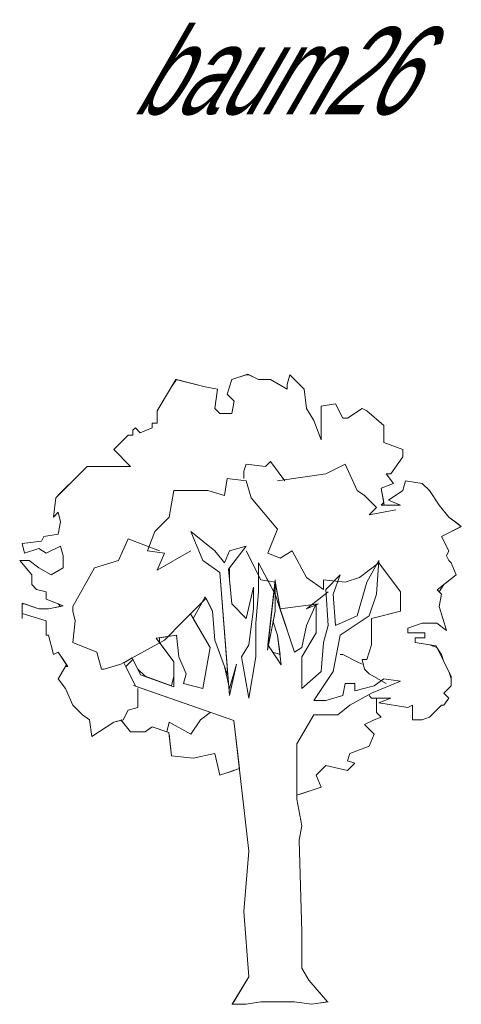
# Model space of a CAD drawing. Extents: x 12.9 to 34.2, y -51.7 to -4.
# Tile 2 of 75: x 18 to 19.8, y -51.7 to -47.8. Entities that reach past the tile are written whole.
import ezdxf
from ezdxf.enums import TextEntityAlignment as Align

# ---------------------------------------------------------------- set-up
doc = ezdxf.new("R2010")
doc.units = 0
doc.header["$MEASUREMENT"] = 0
doc.linetypes.add('AUSGEZOGEN', pattern=[0])
doc.layers.add('AST', color=44, linetype='CONTINUOUS', lineweight=18)
doc.layers.add('BLÄTTER', color=64, linetype='CONTINUOUS', lineweight=13)
doc.layers.add('FREIER_TEXT', color=7, linetype='AUSGEZOGEN')

msp = doc.modelspace()

# ---------------------------------------------------------------- linework, layer by layer
at = {"layer": 'AST'}
for p, q in [((18.73826, -49.96531), (18.68979, -49.84927)), ((18.68979, -49.84927), (18.78661, -49.92663)), ((18.78661, -49.92663), (18.82542, -49.97511)), ((18.82542, -49.97511), (18.84476, -49.92663)), ((18.91245, -49.90729), (18.84048, -49.99995)), ((18.84476, -49.92663), (18.91245, -49.90729)), ((18.80596, -50.01379), (18.73826, -49.96531)), ((18.96093, -50.09115), (18.96093, -49.97511)), ((18.96093, -49.97511), (19.02327, -50.09089)), ((19.39646, -50.05247), (19.44481, -49.96531)), ((19.44481, -49.96531), (19.43514, -50.10082)), ((18.83844, -50.42702), (18.80596, -50.01379)), ((18.84048, -49.99995), (18.85443, -50.13962)), ((18.84476, -50.0428), (18.84476, -49.99445)), ((18.84476, -49.99445), (18.84476, -50.0428)), ((19.23194, -50.08148), (19.28996, -50.02346)), ((19.28996, -50.02346), (19.26095, -50.10082)), ((18.85443, -50.13962), (18.84476, -50.0428)), ((18.84476, -50.0428), (18.85443, -50.13962)), ((19.35778, -50.18797), (19.39646, -50.05247)), ((18.94146, -50.07181), (18.91245, -50.19764)), ((18.91245, -50.19764), (18.94146, -50.07181)), ((18.91245, -50.19764), (18.94146, -50.07181)), ((18.94146, -50.15896), (18.94146, -50.07181)), ((18.94146, -50.07181), (18.94146, -50.15896)), ((18.94146, -50.07181), (18.94146, -50.15896)), ((18.95126, -50.21699), (18.96093, -50.09115)), ((19.1061, -50.33315), (19.02862, -50.10098)), ((19.24161, -50.22666), (19.23194, -50.08148)), ((19.26095, -50.10082), (19.27062, -50.22666)), ((19.43514, -50.10082), (19.40613, -50.18797)), ((18.68887, -50.17927), (18.75116, -50.11707)), ((18.74793, -50.11061), (18.69958, -50.19764)), ((18.69958, -50.19764), (18.74793, -50.11061)), ((18.77694, -50.16863), (18.74793, -50.11061)), ((18.74793, -50.11061), (18.77694, -50.16863)), ((18.75116, -50.11707), (18.77694, -50.16863)), ((18.85443, -50.13962), (18.91245, -50.19764)), ((19.1061, -50.33315), (19.03829, -50.12995)), ((19.19314, -50.13962), (19.15446, -50.22666)), ((19.19314, -50.13962), (19.15446, -50.22666)), ((19.15446, -50.22666), (19.19314, -50.13962)), ((19.19314, -50.13962), (19.19314, -50.25579)), ((18.76727, -50.31381), (18.68887, -50.17927)), ((18.78661, -50.2848), (18.77694, -50.16863)), ((18.77694, -50.16863), (18.78661, -50.2848)), ((18.77694, -50.16863), (18.78661, -50.2848)), ((18.94146, -50.15896), (18.92212, -50.30414)), ((19.04795, -50.15889), (19.1061, -50.33315)), ((18.69958, -50.19764), (18.76727, -50.31381)), ((18.76727, -50.31381), (18.69958, -50.19764)), ((18.95126, -50.35249), (18.95126, -50.21699)), ((19.03829, -50.26546), (19.02016, -50.21095)), ((19.27062, -50.22666), (19.35778, -50.18797)), ((19.40613, -50.18797), (19.28996, -50.26546)), ((19.13511, -50.31381), (19.15446, -50.22666)), ((19.19314, -50.25579), (19.13511, -50.35249)), ((19.22227, -50.29447), (19.24161, -50.22666)), ((18.63177, -50.26546), (18.55084, -50.277)), ((18.55084, -50.277), (18.63177, -50.26546)), ((18.55084, -50.277), (18.6221, -50.37196)), ((18.6221, -50.37196), (18.55084, -50.277)), ((18.56395, -50.27513), (18.63177, -50.26546)), ((18.56395, -50.29447), (18.56395, -50.27513)), ((18.6221, -50.37196), (18.56395, -50.29447)), ((18.64144, -50.35249), (18.63177, -50.26546)), ((18.63177, -50.26546), (18.64144, -50.35249)), ((18.63177, -50.26546), (18.64144, -50.35249)), ((18.78661, -50.2848), (18.82542, -50.3913)), ((19.05317, -50.38448), (19.03829, -50.26546)), ((19.22227, -50.29447), (19.2126, -50.41064)), ((19.22227, -50.29447), (19.2126, -50.41064)), ((19.2126, -50.41064), (19.22227, -50.29447)), ((19.28996, -50.26546), (19.26095, -50.41064)), ((18.76727, -50.31381), (18.73826, -50.47833)), ((18.73826, -50.47833), (18.76727, -50.31381)), ((18.73826, -50.47833), (18.76727, -50.31381)), ((18.89311, -50.35249), (18.92212, -50.30414)), ((18.92212, -50.30414), (18.89311, -50.35249)), ((18.92212, -50.30414), (18.89311, -50.35249)), ((18.99961, -50.30414), (19.05317, -50.38448)), ((19.1061, -50.33315), (19.13511, -50.31381)), ((18.42043, -50.37533), (18.45461, -50.35635)), ((18.46781, -50.46977), (18.42043, -50.37533)), ((18.45758, -50.36229), (18.42844, -50.3913)), ((18.42844, -50.3913), (18.45758, -50.36229)), ((18.45461, -50.35635), (18.4882, -50.42354)), ((18.4882, -50.42354), (18.45758, -50.36229)), ((18.45758, -50.36229), (18.47692, -50.40097)), ((18.6221, -50.37196), (18.6221, -50.42998)), ((18.6221, -50.42998), (18.6221, -50.37196)), ((18.6221, -50.47217), (18.6221, -50.37196)), ((18.67045, -50.42031), (18.64144, -50.35249)), ((18.64144, -50.35249), (18.67045, -50.42031)), ((18.64144, -50.35249), (18.67045, -50.42031)), ((18.92212, -50.51714), (18.89311, -50.35249)), ((18.89311, -50.35249), (18.92212, -50.51714)), ((18.89311, -50.35249), (18.92212, -50.51714)), ((18.95126, -50.35249), (18.92212, -50.51714)), ((18.92212, -50.51714), (18.95126, -50.35249)), ((18.92212, -50.51714), (18.95126, -50.35249)), ((19.13511, -50.35249), (19.13511, -50.47833)), ((18.42844, -50.3913), (18.46781, -50.46977)), ((18.46725, -50.46866), (18.42844, -50.3913)), ((18.47692, -50.40097), (18.50593, -50.42998)), ((18.66078, -50.45899), (18.67045, -50.42031)), ((18.67045, -50.42031), (18.66078, -50.45899)), ((18.67045, -50.42031), (18.66078, -50.45899)), ((18.82542, -50.3913), (18.84476, -50.47833)), ((18.84476, -50.47833), (18.87377, -50.38163)), ((18.87377, -50.38163), (18.84476, -50.50747)), ((19.2126, -50.41064), (19.13511, -50.47833)), ((19.2126, -50.41064), (19.13511, -50.47833)), ((19.13511, -50.47833), (19.2126, -50.41064)), ((19.26095, -50.41064), (19.18347, -50.52681)), ((18.4882, -50.42354), (18.6221, -50.47217)), ((18.6221, -50.42998), (18.61243, -50.46866)), ((18.61243, -50.46866), (18.6221, -50.42998)), ((18.66078, -50.45899), (18.73826, -50.47833)), ((19.3093, -50.45899), (19.29963, -50.50747)), ((19.3093, -50.45899), (19.29963, -50.50747)), ((19.29963, -50.50747), (19.3093, -50.45899)), ((19.3093, -50.45899), (19.34811, -50.45899)), ((19.34811, -50.45899), (19.34811, -50.488)), ((19.53197, -50.44932), (19.4158, -50.4978)), ((19.42547, -50.46866), (19.46415, -50.43965)), ((19.46415, -50.43965), (19.53197, -50.44932)), ((18.86236, -50.60789), (18.46781, -50.46977)), ((19.4158, -50.4978), (19.32865, -50.54615)), ((19.34811, -50.488), (19.42547, -50.46866)), ((19.23194, -50.52681), (19.18347, -50.52681)), ((19.23194, -50.52681), (19.18347, -50.52681)), ((19.18347, -50.52681), (19.23194, -50.52681)), ((19.23194, -50.52681), (19.29963, -50.50747)), ((19.32865, -50.54615), (19.28029, -50.58483)), ((18.92274, -51.13182), (18.86236, -50.60789)), ((19.18347, -50.58483), (19.11577, -50.70099)), ((19.28029, -50.58483), (19.18347, -50.58483)), ((19.11577, -50.70099), (19.11577, -50.90754)), ((19.13511, -51.03016), (19.11577, -50.92366)), ((19.13511, -51.03016), (19.11577, -50.92366)), ((19.12545, -51.08818), (19.13511, -51.03016)), ((19.12545, -51.08818), (19.13511, -51.03016)), ((19.13511, -51.45602), (19.12545, -51.08818)), ((18.90266, -51.3737), (18.92274, -51.13182)), ((18.90266, -51.3737), (18.92274, -51.63566)), ((18.92274, -51.63566), (18.90266, -51.3737)), ((19.13511, -51.6012), (19.13511, -51.45602)), ((19.13511, -51.6012), (19.13511, -51.45602)), ((19.16413, -51.64967), (19.13511, -51.6012)), ((19.16413, -51.64967), (19.13511, -51.6012)), ((18.92274, -51.63566), (18.85642, -51.74637)), ((18.86236, -51.73646), (18.92274, -51.63566)), ((19.23918, -51.73705), (19.16413, -51.64967)), ((19.22227, -51.71736), (19.16413, -51.64967)), ((18.85443, -51.74637), (18.91245, -51.74637)), ((18.85642, -51.74637), (18.91245, -51.74637)), ((18.91245, -51.74637), (18.9706, -51.7367)), ((18.91245, -51.74637), (18.9706, -51.7367)), ((18.9706, -51.7367), (19.1061, -51.7367)), ((18.9706, -51.7367), (19.1061, -51.7367)), ((19.1061, -51.7367), (19.1738, -51.74637)), ((19.1061, -51.7367), (19.1738, -51.74637)), ((19.1738, -51.74637), (19.24161, -51.7367)), ((19.1738, -51.74637), (19.23918, -51.73705))]:
    msp.add_line(p, q, dxfattribs=at)
at = {"layer": 'BLÄTTER'}
for p, q in [((18.91825, -49.21815), (18.85443, -49.23942)), ((18.85443, -49.23942), (18.91245, -49.22008)), ((18.91245, -49.22008), (18.92212, -49.22008)), ((18.96093, -49.23942), (18.91825, -49.21815)), ((18.92212, -49.22008), (18.96093, -49.23942)), ((19.07697, -49.25876), (19.08676, -49.22008)), ((19.08676, -49.22008), (19.07697, -49.25876)), ((19.08676, -49.22008), (19.14479, -49.2781)), ((19.14479, -49.2781), (19.08676, -49.22008)), ((18.6301, -49.239), (18.55428, -49.36526)), ((18.55428, -49.36526), (18.61243, -49.26843)), ((18.61243, -49.26843), (18.63177, -49.23942)), ((18.74793, -49.26843), (18.6301, -49.239)), ((18.63177, -49.23942), (18.74793, -49.26843)), ((18.74793, -49.26843), (18.79628, -49.2781)), ((18.79628, -49.2781), (18.74793, -49.26843)), ((18.83509, -49.29744), (18.85443, -49.23942)), ((18.85443, -49.23942), (18.83509, -49.29744)), ((18.96093, -49.23942), (19.00928, -49.23942)), ((19.00928, -49.23942), (18.96093, -49.23942)), ((19.00928, -49.23942), (19.07697, -49.2781)), ((19.07697, -49.2781), (19.00928, -49.23942)), ((19.07697, -49.2781), (19.07697, -49.25876)), ((19.07697, -49.25876), (19.07697, -49.2781)), ((18.79628, -49.2781), (18.78661, -49.35559)), ((18.78661, -49.35559), (18.79628, -49.2781)), ((18.8641, -49.32645), (18.83509, -49.29744)), ((18.83509, -49.29744), (18.8641, -49.32645)), ((19.14479, -49.2781), (19.15446, -49.35559)), ((19.15446, -49.35559), (19.14479, -49.2781)), ((18.85443, -49.37493), (18.8641, -49.32645)), ((18.8641, -49.32645), (18.85443, -49.37493)), ((19.2126, -49.34592), (19.27062, -49.33625)), ((19.27062, -49.33625), (19.2126, -49.34592)), ((19.2126, -49.48143), (19.2126, -49.34592)), ((19.2126, -49.34592), (19.2126, -49.48143)), ((19.27062, -49.33625), (19.29963, -49.39427)), ((19.29963, -49.39427), (19.27062, -49.33625)), ((18.55428, -49.41361), (18.55428, -49.36526)), ((18.55428, -49.36526), (18.55428, -49.41361)), ((18.78661, -49.35559), (18.80596, -49.37493)), ((18.80596, -49.37493), (18.78661, -49.35559)), ((18.80596, -49.37493), (18.85443, -49.37493)), ((18.85443, -49.37493), (18.80596, -49.37493)), ((19.15446, -49.35559), (19.18347, -49.40394)), ((19.18347, -49.40394), (19.15446, -49.35559)), ((19.31897, -49.39427), (19.37712, -49.35559)), ((19.37712, -49.35559), (19.31897, -49.39427)), ((19.37712, -49.35559), (19.39646, -49.36526)), ((19.39646, -49.36526), (19.37712, -49.35559)), ((19.39646, -49.36526), (19.46415, -49.42328)), ((19.46415, -49.42328), (19.39646, -49.36526)), ((18.53494, -49.43295), (18.53494, -49.41361)), ((18.53494, -49.41361), (18.55428, -49.41361)), ((18.55428, -49.41361), (18.53494, -49.41361)), ((18.53494, -49.41361), (18.53494, -49.43295)), ((19.18347, -49.40394), (19.2126, -49.48143)), ((19.2126, -49.48143), (19.18347, -49.40394)), ((19.29963, -49.39427), (19.31897, -49.39427)), ((19.31897, -49.39427), (19.29963, -49.39427)), ((19.46415, -49.42328), (19.46415, -49.4911)), ((19.46415, -49.4911), (19.46415, -49.42328)), ((18.38009, -49.52011), (18.43824, -49.46209)), ((18.43824, -49.46209), (18.38009, -49.52011)), ((18.43824, -49.46209), (18.45758, -49.46209)), ((18.45758, -49.46209), (18.43824, -49.46209)), ((18.45758, -49.44262), (18.46725, -49.43295)), ((18.46725, -49.43295), (18.45758, -49.44262)), ((18.45758, -49.46209), (18.45758, -49.44262)), ((18.45758, -49.44262), (18.45758, -49.46209)), ((18.46725, -49.43295), (18.48659, -49.45229)), ((18.48659, -49.45229), (18.46725, -49.43295)), ((18.48659, -49.45229), (18.53494, -49.43295)), ((18.53494, -49.43295), (18.48659, -49.45229)), ((19.46415, -49.4911), (19.54164, -49.52011)), ((19.54164, -49.52011), (19.46415, -49.4911)), ((18.44791, -49.58792), (18.38009, -49.52011)), ((18.38009, -49.52011), (18.44791, -49.58792)), ((19.54164, -49.54912), (19.49329, -49.61693)), ((19.49329, -49.61693), (19.54164, -49.54912)), ((19.54164, -49.52011), (19.54164, -49.54912)), ((19.54164, -49.54912), (19.54164, -49.52011)), ((18.27359, -49.58792), (18.14774, -49.71378)), ((18.23491, -49.6266), (18.27359, -49.58792)), ((18.27359, -49.58792), (18.44791, -49.58792)), ((18.44791, -49.58792), (18.27359, -49.58792)), ((18.91245, -49.57813), (18.90278, -49.60726)), ((18.98994, -49.58792), (18.91245, -49.57813)), ((19.00928, -49.56846), (18.98994, -49.58792)), ((19.0673, -49.64594), (19.00928, -49.56846)), ((19.23194, -49.61693), (19.3093, -49.57813)), ((19.3093, -49.57813), (19.35778, -49.68463)), ((18.1671, -49.6943), (18.23491, -49.6266)), ((18.90278, -49.60726), (18.90278, -49.63627)), ((19.03829, -49.64594), (19.23194, -49.61693)), ((19.49329, -49.61693), (19.47395, -49.61693)), ((19.47395, -49.61693), (19.50296, -49.65561)), ((19.50296, -49.65561), (19.47395, -49.61693)), ((19.47395, -49.61693), (19.49329, -49.61693)), ((18.82542, -49.70397), (18.83509, -49.63627)), ((18.83509, -49.63627), (18.91245, -49.64594)), ((18.91245, -49.64594), (18.93179, -49.71364)), ((19.50296, -49.65561), (19.45448, -49.67495)), ((19.45448, -49.67495), (19.50296, -49.65561)), ((19.54164, -49.68463), (19.55131, -49.64594)), ((19.55131, -49.64594), (19.54164, -49.68463)), ((19.55131, -49.64594), (19.61912, -49.65561)), ((19.61912, -49.65561), (19.55131, -49.64594)), ((19.61912, -49.65561), (19.64814, -49.68463)), ((19.64814, -49.68463), (19.61912, -49.65561)), ((18.14776, -49.71364), (18.1671, -49.6943)), ((18.60276, -49.79112), (18.6221, -49.68463)), ((18.6221, -49.68463), (18.7576, -49.68463)), ((18.7576, -49.68463), (18.82542, -49.70397)), ((19.35778, -49.68463), (19.38679, -49.70397)), ((19.38679, -49.70397), (19.43514, -49.75244)), ((19.45448, -49.67495), (19.46415, -49.7331)), ((19.46576, -49.74277), (19.45448, -49.67495)), ((19.48362, -49.72343), (19.54164, -49.68463)), ((19.54164, -49.68463), (19.48362, -49.72343)), ((19.64814, -49.68463), (19.68682, -49.74277)), ((19.68682, -49.74277), (19.64814, -49.68463)), ((18.13809, -49.79112), (18.14776, -49.71364)), ((18.14774, -49.71378), (18.13809, -49.79112)), ((18.93179, -49.71364), (19.03829, -49.83947)), ((19.46415, -49.7331), (19.45448, -49.74277)), ((19.45448, -49.74277), (19.53197, -49.74277)), ((19.53197, -49.74277), (19.46576, -49.74277)), ((19.53197, -49.74277), (19.48362, -49.72343)), ((19.48362, -49.72343), (19.53197, -49.74277)), ((19.68682, -49.74277), (19.72562, -49.79112)), ((19.72562, -49.79112), (19.68682, -49.74277)), ((18.15743, -49.77178), (18.13809, -49.79112)), ((18.13809, -49.79112), (18.15743, -49.77178)), ((18.1671, -49.81046), (18.15743, -49.77178)), ((18.15743, -49.77178), (18.1671, -49.81046)), ((19.43514, -49.75244), (19.40613, -49.78145)), ((19.40613, -49.78145), (19.51263, -49.76211)), ((18.15743, -49.85894), (18.1671, -49.81046)), ((18.1671, -49.81046), (18.15743, -49.85894)), ((18.54461, -49.84927), (18.60276, -49.79112)), ((19.72562, -49.79112), (19.7643, -49.82013)), ((19.77591, -49.82884), (19.72562, -49.79112)), ((19.7643, -49.82013), (19.77397, -49.8298)), ((18.09941, -49.86861), (18.15743, -49.85894)), ((18.15743, -49.85894), (18.09941, -49.86861)), ((18.5156, -49.92663), (18.54461, -49.84927)), ((18.78661, -49.92663), (18.68979, -49.84927)), ((18.68979, -49.84927), (18.73826, -49.96531)), ((18.73826, -49.96531), (18.68979, -49.84927)), ((18.68979, -49.84927), (18.78661, -49.92663)), ((19.03829, -49.83947), (18.99961, -49.9363)), ((19.69649, -49.86861), (19.77591, -49.82884)), ((19.77397, -49.8298), (19.69649, -49.86861)), ((18.01225, -49.89762), (18.08974, -49.88795)), ((18.08974, -49.88795), (18.01225, -49.89762)), ((18.02192, -49.9363), (18.01225, -49.89762)), ((18.01225, -49.89762), (18.02192, -49.9363)), ((18.08974, -49.88795), (18.09941, -49.86861)), ((18.09941, -49.86861), (18.08974, -49.88795)), ((18.39943, -49.96531), (18.43824, -49.87828)), ((18.43824, -49.87828), (18.56395, -49.92663)), ((19.69649, -49.86861), (19.72562, -49.92663)), ((19.72562, -49.92663), (19.69649, -49.86861)), ((18.08007, -49.91696), (18.02192, -49.9363)), ((18.02192, -49.9363), (18.08007, -49.91696)), ((18.10908, -49.9363), (18.08007, -49.91696)), ((18.08007, -49.91696), (18.10908, -49.9363)), ((18.1671, -49.90729), (18.10908, -49.9363)), ((18.10908, -49.9363), (18.1671, -49.90729)), ((18.17677, -49.94597), (18.1671, -49.90729)), ((18.1671, -49.90729), (18.17677, -49.94597)), ((18.17677, -49.99445), (18.17677, -49.94597)), ((18.17677, -49.94597), (18.17677, -49.99445)), ((18.58342, -49.9363), (18.5156, -49.92663)), ((18.68979, -49.92663), (18.55428, -50.00412)), ((18.55428, -50.00412), (18.58342, -49.9363)), ((18.82542, -49.97511), (18.78661, -49.92663)), ((18.78661, -49.92663), (18.82542, -49.97511)), ((18.84476, -49.92663), (18.82542, -49.97511)), ((18.82542, -49.97511), (18.84476, -49.92663)), ((18.84476, -49.99445), (18.91245, -49.90729)), ((18.91245, -49.90729), (18.84476, -49.92663)), ((18.84476, -49.92663), (18.91245, -49.90729)), ((18.91245, -49.90729), (18.84476, -49.99445)), ((18.91245, -49.92663), (18.9706, -50.0428)), ((18.99961, -49.9363), (19.04796, -49.95564)), ((19.04796, -49.95564), (19.09643, -49.92663)), ((19.09643, -49.92663), (19.15446, -50.03313)), ((19.72562, -49.92663), (19.71583, -49.94597)), ((19.71583, -49.94597), (19.72562, -49.92663)), ((19.71583, -49.94597), (19.72562, -49.96531)), ((19.72562, -49.96531), (19.71583, -49.94597)), ((18.05105, -50.02346), (18.00258, -49.96531)), ((18.00258, -49.96531), (18.04126, -49.96531)), ((18.04126, -49.96531), (18.00258, -49.96531)), ((18.00258, -49.96531), (18.05105, -50.02346)), ((18.04126, -49.96531), (18.08007, -49.99445)), ((18.08007, -49.99445), (18.04126, -49.96531)), ((18.3026, -49.99445), (18.39943, -49.96531)), ((18.73826, -49.96531), (18.80596, -50.01379)), ((18.80596, -50.01379), (18.73826, -49.96531)), ((19.02862, -50.10082), (18.96093, -49.97511)), ((18.96093, -49.97511), (18.96093, -50.09115)), ((18.96093, -50.09115), (18.96093, -49.97511)), ((18.96093, -49.97511), (19.02862, -50.10082)), ((19.36745, -50.03313), (19.44481, -49.97511)), ((19.44481, -49.96531), (19.39646, -50.05247)), ((19.44481, -49.96531), (19.39646, -50.05247)), ((19.43514, -50.10082), (19.44481, -49.96531)), ((19.43514, -50.10082), (19.44481, -49.96531)), ((19.44481, -49.97511), (19.53197, -50.09115)), ((19.72562, -49.96531), (19.73529, -49.97511)), ((19.73529, -49.97511), (19.72562, -49.96531)), ((19.73529, -49.97511), (19.75463, -50.02346)), ((19.75463, -50.02346), (19.73529, -49.97511)), ((18.05105, -50.06214), (18.05105, -50.02346)), ((18.05105, -50.02346), (18.05105, -50.06214)), ((18.08007, -49.99445), (18.12842, -50.02346)), ((18.12842, -50.02346), (18.08007, -49.99445)), ((18.12842, -50.02346), (18.17677, -49.99445)), ((18.17677, -49.99445), (18.12842, -50.02346)), ((18.21557, -50.14929), (18.3026, -49.99445)), ((18.80596, -50.01379), (18.83844, -50.42702)), ((18.84476, -50.50747), (18.80596, -50.01379)), ((19.28996, -50.02346), (19.23194, -50.08148)), ((19.28996, -50.02346), (19.23194, -50.08148)), ((19.26095, -50.10082), (19.28996, -50.02346)), ((19.26095, -50.10082), (19.28996, -50.02346)), ((19.67926, -50.0836), (19.75463, -50.02346)), ((19.75463, -50.02346), (19.70616, -50.06214)), ((18.07039, -50.08148), (18.05105, -50.06214)), ((18.05105, -50.06214), (18.07039, -50.08148)), ((18.9706, -50.0428), (19.02862, -50.05247)), ((18.99723, -50.32556), (19.02795, -50.04876)), ((18.99961, -50.30414), (19.02862, -50.04269)), ((19.02795, -50.04876), (19.04795, -50.15889)), ((19.02862, -50.04269), (19.02862, -50.10082)), ((19.02862, -50.05247), (19.04796, -50.15896)), ((19.15446, -50.03313), (19.22227, -50.08148)), ((19.22227, -50.08148), (19.22227, -50.0428)), ((19.22227, -50.0428), (19.3093, -50.05247)), ((19.3093, -50.05247), (19.36745, -50.03313)), ((19.39646, -50.05247), (19.35778, -50.18797)), ((19.39646, -50.05247), (19.35778, -50.18797)), ((19.70616, -50.06214), (19.68682, -50.09115)), ((18.10908, -50.09115), (18.07039, -50.08148)), ((18.07039, -50.08148), (18.10908, -50.09115)), ((18.10908, -50.12028), (18.10908, -50.09115)), ((18.10908, -50.09115), (18.10908, -50.12028)), ((18.96093, -50.09115), (18.95126, -50.21699)), ((18.95126, -50.21699), (18.96093, -50.09115)), ((19.02327, -50.09089), (18.99961, -50.30414)), ((19.02862, -50.10082), (19.02862, -50.16863)), ((19.02862, -50.10098), (19.02862, -50.16863)), ((19.15446, -50.15896), (19.24161, -50.09115)), ((19.23194, -50.08148), (19.24161, -50.22666)), ((19.23194, -50.08148), (19.24161, -50.22666)), ((19.27062, -50.22666), (19.26095, -50.10082)), ((19.27062, -50.22666), (19.26095, -50.10082)), ((19.40613, -50.18797), (19.43514, -50.10082)), ((19.40613, -50.18797), (19.43514, -50.10082)), ((19.53197, -50.09115), (19.53197, -50.16863)), ((19.69649, -50.10082), (19.67926, -50.0836)), ((19.68682, -50.09115), (19.69649, -50.10082)), ((19.69649, -50.10082), (19.68682, -50.14929)), ((19.68682, -50.14929), (19.69649, -50.10082)), ((18.08007, -50.15896), (18.01225, -50.13641)), ((18.01225, -50.13641), (18.01225, -50.1783)), ((18.01225, -50.19764), (18.01225, -50.13962)), ((18.01225, -50.13962), (18.02192, -50.13962)), ((18.02192, -50.13962), (18.08007, -50.15896)), ((18.15743, -50.13962), (18.10908, -50.12028)), ((18.10908, -50.12028), (18.17677, -50.14736)), ((18.1671, -50.14929), (18.15743, -50.13962)), ((18.73826, -50.12995), (18.66078, -50.20731)), ((18.91245, -50.19764), (18.85443, -50.13962)), ((18.85443, -50.13962), (18.91245, -50.19764)), ((19.04796, -50.15896), (19.20281, -50.13962)), ((19.20281, -50.13962), (19.15446, -50.15896)), ((19.19314, -50.25579), (19.19314, -50.13962)), ((19.19314, -50.25579), (19.19314, -50.13962)), ((18.10908, -50.20731), (18.01225, -50.1783)), ((18.01225, -50.1783), (18.01225, -50.19764)), ((18.01225, -50.1783), (18.10908, -50.20731)), ((18.08007, -50.15896), (18.11875, -50.15896)), ((18.11875, -50.15896), (18.08007, -50.15896)), ((18.17677, -50.14736), (18.11875, -50.15896)), ((18.11875, -50.15896), (18.1671, -50.14929)), ((18.21557, -50.16863), (18.21557, -50.14929)), ((18.22524, -50.20731), (18.21557, -50.16863)), ((18.92212, -50.30414), (18.94146, -50.15896)), ((18.94146, -50.15896), (18.92212, -50.30414)), ((19.02862, -50.16863), (19.01895, -50.21699)), ((19.02862, -50.16863), (19.02016, -50.21095)), ((19.53197, -50.16863), (19.4158, -50.19764)), ((19.68682, -50.14929), (19.71583, -50.24612)), ((19.71583, -50.24612), (19.68682, -50.14929)), ((18.10908, -50.26546), (18.10908, -50.20731)), ((18.10908, -50.20731), (18.10908, -50.26546)), ((18.21557, -50.29447), (18.22524, -50.20731)), ((18.66078, -50.20731), (18.58342, -50.2848)), ((18.95126, -50.21699), (18.95126, -50.35249)), ((18.95126, -50.35249), (18.95126, -50.21699)), ((19.02016, -50.21095), (18.99723, -50.32556)), ((19.00928, -50.21699), (18.99961, -50.30414)), ((19.03829, -50.26546), (19.01895, -50.20731)), ((19.02016, -50.21095), (19.03829, -50.26546)), ((19.35778, -50.18797), (19.27062, -50.22666)), ((19.35778, -50.18797), (19.27062, -50.22666)), ((19.28996, -50.26546), (19.40613, -50.18797)), ((19.28996, -50.26546), (19.40613, -50.18797)), ((19.4158, -50.19764), (19.4158, -50.30414)), ((19.61912, -50.21699), (19.56098, -50.23645)), ((19.56098, -50.23645), (19.61912, -50.21699)), ((19.62879, -50.21699), (19.61912, -50.21699)), ((19.61912, -50.21699), (19.67715, -50.21699)), ((19.67715, -50.21699), (19.62879, -50.21699)), ((19.71583, -50.24612), (19.67715, -50.21699)), ((19.67715, -50.21699), (19.71583, -50.24612)), ((19.15446, -50.22666), (19.13511, -50.31381)), ((19.15446, -50.22666), (19.13511, -50.31381)), ((19.13511, -50.35249), (19.19314, -50.25579)), ((19.13511, -50.35249), (19.19314, -50.25579)), ((19.24161, -50.22666), (19.22227, -50.29447)), ((19.24161, -50.22666), (19.22227, -50.29447)), ((19.56098, -50.23645), (19.56098, -50.25579)), ((19.56098, -50.25579), (19.56098, -50.23645)), ((19.56098, -50.25579), (19.62879, -50.25579)), ((19.62879, -50.25579), (19.56098, -50.25579)), ((19.62879, -50.25579), (19.62879, -50.27513)), ((19.62879, -50.27513), (19.62879, -50.25579)), ((18.11875, -50.26546), (18.10908, -50.26546)), ((18.10908, -50.26546), (18.11875, -50.26546)), ((18.13809, -50.34282), (18.11875, -50.26546)), ((18.11875, -50.26546), (18.13809, -50.34282)), ((18.3124, -50.33315), (18.21557, -50.29447)), ((18.58342, -50.2848), (18.4091, -50.38163)), ((18.83844, -50.42702), (18.78661, -50.2848)), ((18.78661, -50.2848), (18.83844, -50.42702)), ((19.03829, -50.26546), (19.04796, -50.34282)), ((19.04796, -50.34282), (19.03829, -50.26546)), ((19.26095, -50.41064), (19.28996, -50.26546)), ((19.26095, -50.41064), (19.28996, -50.26546)), ((19.62879, -50.27513), (19.58999, -50.27513)), ((19.58999, -50.27513), (19.58999, -50.29447)), ((19.58999, -50.29447), (19.58999, -50.27513)), ((19.58999, -50.27513), (19.62879, -50.27513)), ((19.58999, -50.29447), (19.64814, -50.30414)), ((19.67351, -50.30836), (19.58999, -50.29447)), ((18.15743, -50.33315), (18.13809, -50.34282)), ((18.13809, -50.34282), (18.15743, -50.33315)), ((18.17677, -50.36229), (18.15743, -50.33315)), ((18.15743, -50.33315), (18.19107, -50.38382)), ((18.33174, -50.40097), (18.3124, -50.33315)), ((19.01895, -50.33315), (18.99961, -50.30414)), ((18.99961, -50.30414), (19.01895, -50.33315)), ((19.04796, -50.34282), (19.01895, -50.33315)), ((19.01895, -50.33315), (19.04796, -50.34282)), ((19.13511, -50.31381), (19.1061, -50.33315)), ((19.13511, -50.31381), (19.1061, -50.33315)), ((19.4158, -50.30414), (19.39646, -50.36229)), ((19.64814, -50.30414), (19.67715, -50.31381)), ((19.67614, -50.3123), (19.67351, -50.30836)), ((19.73529, -50.42986), (19.67614, -50.3123)), ((19.67715, -50.31381), (19.69649, -50.34282)), ((18.19623, -50.3913), (18.17677, -50.36229)), ((19.13511, -50.47833), (19.13511, -50.35249)), ((19.13511, -50.47833), (19.13511, -50.35249)), ((19.29963, -50.34282), (19.28996, -50.34282)), ((19.35778, -50.37196), (19.29963, -50.34282)), ((19.37712, -50.38163), (19.35778, -50.37196)), ((19.39646, -50.36229), (19.37712, -50.36229)), ((19.37712, -50.36229), (19.38679, -50.40097)), ((19.69649, -50.34282), (19.70616, -50.37196)), ((19.70616, -50.37196), (19.72562, -50.41064)), ((18.19107, -50.38382), (18.15743, -50.43965)), ((18.15743, -50.43965), (18.18656, -50.3913)), ((18.18656, -50.3913), (18.19623, -50.3913)), ((18.34141, -50.40097), (18.33174, -50.40097)), ((18.4091, -50.38163), (18.34141, -50.40097)), ((19.18347, -50.52681), (19.26095, -50.41064)), ((19.18347, -50.52681), (19.26095, -50.41064)), ((19.38679, -50.40097), (19.40613, -50.42031)), ((19.40613, -50.42031), (19.47395, -50.45899)), ((19.72562, -50.41064), (19.73529, -50.43965)), ((18.18656, -50.47833), (18.15743, -50.43965)), ((18.15743, -50.43965), (18.18656, -50.47833)), ((18.61243, -50.46866), (18.4882, -50.42354)), ((18.50593, -50.42998), (18.61243, -50.46866)), ((18.73826, -50.47833), (18.66078, -50.45899)), ((18.66078, -50.45899), (18.73826, -50.47833)), ((19.34811, -50.45899), (19.3093, -50.45899)), ((19.34811, -50.45899), (19.3093, -50.45899)), ((19.34811, -50.488), (19.34811, -50.45899)), ((19.34811, -50.488), (19.34811, -50.45899)), ((19.4158, -50.4978), (19.53197, -50.44932)), ((19.4158, -50.4978), (19.53197, -50.44932)), ((19.46415, -50.43965), (19.42547, -50.46866)), ((19.46415, -50.43965), (19.42547, -50.46866)), ((19.53197, -50.44932), (19.46415, -50.43965)), ((19.53197, -50.44932), (19.46415, -50.43965)), ((19.73529, -50.46866), (19.73529, -50.42986)), ((19.73529, -50.43965), (19.73529, -50.46866)), ((18.21557, -50.54615), (18.18656, -50.47833)), ((18.18656, -50.47833), (18.21557, -50.54615)), ((18.86236, -50.60789), (18.45931, -50.4668)), ((18.45931, -50.4668), (18.86236, -50.60789)), ((18.86236, -50.60789), (18.45931, -50.4668)), ((18.46781, -50.46977), (18.86236, -50.60789)), ((18.47692, -50.47833), (18.47692, -50.55582)), ((19.32865, -50.54615), (19.4158, -50.4978)), ((19.32865, -50.54615), (19.4158, -50.4978)), ((19.42547, -50.46866), (19.34811, -50.488)), ((19.42547, -50.46866), (19.34811, -50.488)), ((19.73529, -50.46866), (19.70616, -50.4978)), ((19.70616, -50.4978), (19.73529, -50.46866)), ((19.70616, -50.4978), (19.72562, -50.51714)), ((19.72562, -50.51714), (19.70616, -50.4978)), ((19.29963, -50.50747), (19.23194, -50.52681)), ((19.29963, -50.50747), (19.23194, -50.52681)), ((19.4158, -50.51714), (19.40613, -50.50747)), ((19.49329, -50.51714), (19.4158, -50.51714)), ((19.43514, -50.57516), (19.43514, -50.51714)), ((19.43514, -50.51714), (19.49329, -50.51714)), ((19.43514, -50.53648), (19.43514, -50.57516)), ((19.44481, -50.53648), (19.49329, -50.51714)), ((19.49329, -50.51714), (19.44481, -50.53648)), ((19.56098, -50.55582), (19.44481, -50.53648)), ((19.44481, -50.53648), (19.56098, -50.55582)), ((19.72562, -50.51714), (19.70616, -50.54615)), ((19.70616, -50.54615), (19.72562, -50.51714)), ((18.25425, -50.58483), (18.21557, -50.54615)), ((18.21557, -50.54615), (18.25425, -50.58483)), ((18.43824, -50.56549), (18.41877, -50.60417)), ((18.47692, -50.55582), (18.43824, -50.56549)), ((18.72859, -50.60417), (18.76727, -50.57516)), ((19.28029, -50.58483), (19.32865, -50.54615)), ((19.28029, -50.58483), (19.32865, -50.54615)), ((19.43514, -50.57516), (19.45448, -50.5945)), ((19.45448, -50.5945), (19.43514, -50.57516)), ((19.58032, -50.54615), (19.56098, -50.55582)), ((19.56098, -50.55582), (19.58032, -50.54615)), ((19.58032, -50.55582), (19.58032, -50.54615)), ((19.58032, -50.54615), (19.58032, -50.60417)), ((19.58032, -50.60417), (19.58032, -50.55582)), ((19.69649, -50.54615), (19.64814, -50.5945)), ((19.64814, -50.5945), (19.69649, -50.54615)), ((19.70616, -50.54615), (19.69649, -50.54615)), ((19.69649, -50.54615), (19.70616, -50.54615)), ((18.28326, -50.60417), (18.25425, -50.58483)), ((18.25425, -50.58483), (18.28326, -50.60417)), ((18.29294, -50.67198), (18.28326, -50.60417)), ((18.28326, -50.60417), (18.29294, -50.67198)), ((18.38009, -50.61384), (18.29294, -50.67198)), ((18.29294, -50.67198), (18.38009, -50.61384)), ((18.41877, -50.60417), (18.38009, -50.61384)), ((18.38009, -50.61384), (18.41071, -50.60618)), ((18.4091, -50.60417), (18.44791, -50.65264)), ((18.41071, -50.60618), (18.44791, -50.65264)), ((18.59308, -50.65264), (18.60276, -50.61384)), ((18.60276, -50.61384), (18.68979, -50.66231)), ((18.68979, -50.66231), (18.72859, -50.60417)), ((18.86236, -50.60789), (18.92274, -51.13182)), ((18.88458, -50.80068), (18.86236, -50.60789)), ((19.11577, -50.70099), (19.18347, -50.58483)), ((19.11577, -50.70099), (19.18347, -50.58483)), ((19.18347, -50.58483), (19.28029, -50.58483)), ((19.18347, -50.58483), (19.28029, -50.58483)), ((19.42547, -50.60417), (19.38679, -50.62363)), ((19.38679, -50.62363), (19.42547, -50.60417)), ((19.45448, -50.5945), (19.42547, -50.60417)), ((19.42547, -50.60417), (19.45448, -50.5945)), ((19.61912, -50.60417), (19.58032, -50.60417)), ((19.58032, -50.60417), (19.61912, -50.60417)), ((19.64814, -50.5945), (19.61912, -50.60417)), ((19.61912, -50.60417), (19.64814, -50.5945)), ((18.44791, -50.65264), (18.50593, -50.65264)), ((18.44791, -50.65264), (18.50593, -50.65264)), ((18.50593, -50.65264), (18.53494, -50.6333)), ((18.50593, -50.65264), (18.53494, -50.6333)), ((18.53494, -50.6333), (18.59308, -50.65264)), ((18.53494, -50.6333), (18.60201, -50.65561)), ((18.60201, -50.65561), (18.61243, -50.74947)), ((19.38679, -50.62363), (19.42547, -50.66231)), ((19.42547, -50.66231), (19.38679, -50.62363)), ((18.60276, -50.66231), (18.61243, -50.74947)), ((19.42547, -50.66231), (19.40613, -50.71066)), ((19.40613, -50.71066), (19.42547, -50.66231)), ((19.11577, -50.92366), (19.11577, -50.70099)), ((19.11577, -50.92366), (19.11577, -50.70099)), ((19.40613, -50.71066), (19.32865, -50.73968)), ((19.32865, -50.73968), (19.40613, -50.71066)), ((18.61243, -50.74947), (18.69958, -50.75914)), ((18.61243, -50.74947), (18.69958, -50.75914)), ((18.69958, -50.75914), (18.78661, -50.73968)), ((18.69958, -50.75914), (18.78661, -50.73968)), ((18.78661, -50.73968), (18.80596, -50.82683)), ((18.78661, -50.73968), (18.80596, -50.82683)), ((19.32865, -50.73968), (19.31897, -50.76881)), ((19.31897, -50.76881), (19.32865, -50.73968)), ((19.31897, -50.76881), (19.34811, -50.77848)), ((19.34811, -50.77848), (19.31897, -50.76881)), ((18.80596, -50.82683), (18.88458, -50.80068)), ((18.80596, -50.82683), (18.8641, -50.80749)), ((19.23194, -50.78815), (19.19314, -50.82683)), ((19.19314, -50.82683), (19.23194, -50.78815)), ((19.31897, -50.80749), (19.23194, -50.78815)), ((19.23194, -50.78815), (19.31897, -50.80749)), ((19.34811, -50.77848), (19.31897, -50.80749)), ((19.31897, -50.80749), (19.34811, -50.77848)), ((19.19314, -50.82683), (19.2126, -50.87531)), ((19.2126, -50.87531), (19.19314, -50.82683)), ((19.11577, -50.90754), (19.2126, -50.87531)), ((19.2126, -50.87531), (19.12545, -50.90432)), ((19.13511, -51.45602), (19.12545, -51.08818)), ((18.92274, -51.13182), (18.90266, -51.3737))]:
    msp.add_line(p, q, dxfattribs=at)

# ---------------------------------------------------------------- texts
at = {"layer": 'FREIER_TEXT', "color": 5, "linetype": 'Continuous', "lineweight": 50, "oblique": 30, "width": 0.65}
msp.add_text('baum26', height=0.35, dxfattribs=at).set_placement((19, -48), align=Align.MIDDLE_CENTER)

doc.saveas('drawing.dxf')
